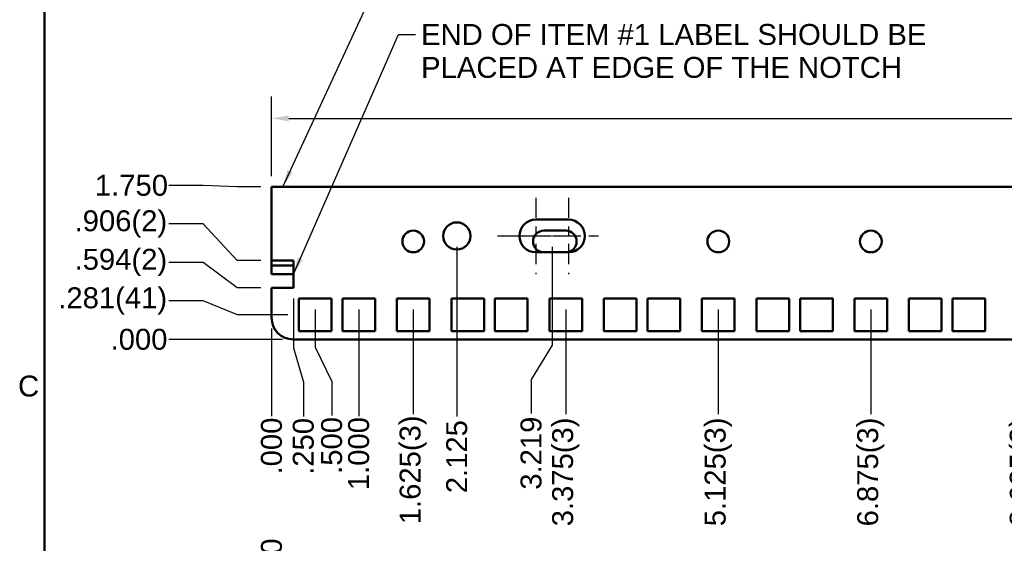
# Model space of a CAD drawing. Header units: inches. Extents: x 1 to 43, y 0.5 to 33.5.
# Tile 3 of 7: x 1.2 to 12.5, y 19.4 to 25.5. Entities that reach past the tile are written whole.
import ezdxf

# ---------------------------------------------------------------- set-up
doc = ezdxf.new("R2010")
doc.units = ezdxf.units.IN
doc.header["$LTSCALE"] = 2
doc.header["$MEASUREMENT"] = 0
doc.linetypes.add('CHAIN', pattern=[0.7087, 0.4724, -0.0591, 0.1181, -0.0591])
for name, color, linetype, lineweight in [('Border_0', 179, 'Continuous', 50), ('Border_2', 179, 'Continuous', 50), ('Center Mark(ANSI)', 179, 'Continuous', 25), ('Centerline(ANSI)', 179, 'CHAIN', 25), ('Dimensions(ANSI)', 179, 'Continuous', 25), ('Symbols(ANSI)', 179, 'Continuous', 25), ('Visible Edges(ANSI)', 179, 'Continuous', 50)]:
    doc.layers.add(name, color=color, linetype=linetype, lineweight=lineweight)
doc.styles.add('Border_1', font='arial.ttf')
doc.styles.add('Current-ANSI', font='arial.ttf')
doc.styles.add('DEFAULT-ANSI~0', font='arial.ttf')
doc.dimstyles.new('Copy of DEFAULT-ANSI', dxfattribs={"dimscale": 2, "dimtxt": 0.12, "dimasz": 0.098425, "dimexe": 0.125, "dimexo": 0.0625, "dimgap": 0.031496, "dimtad": 0, "dimtih": 1, "dimtoh": 1, "dimdec": 3, "dimrnd": 1e-08, "dimzin": 4, "dimdsep": 46, "dimtxsty": 'DEFAULT-ANSI~0', "dimcen": 0.09, "dimdle": 0.393701, "dimclrd": 250, "dimclre": 250, "dimclrt": 250, "dimadec": 0, "dimazin": 1, "dimtfac": 1, "dimtofl": 0, "dimtmove": 0, "dimatfit": 3, "dimfxl": 0, "dimtolj": 1, "dimtzin": 4, "dimlwd": 25, "dimlwe": 25, "dimarcsym": 0})
doc.dimstyles.new('Copy of DEFAULT-ANSI_Current-ANSI$7', dxfattribs={"dimscale": 2, "dimtxt": 0.120079, "dimasz": 0.098425, "dimexe": 0.125, "dimexo": 0.0625, "dimgap": 0.031496, "dimtad": 0, "dimtih": 1, "dimtoh": 1, "dimdec": 3, "dimrnd": 1e-08, "dimzin": 4, "dimdsep": 46, "dimtxsty": 'Current-ANSI', "dimcen": 0.09, "dimdle": 0.393701, "dimclrd": 179, "dimclre": 250, "dimclrt": 179, "dimadec": 0, "dimazin": 1, "dimtfac": 0.999344, "dimtofl": 0, "dimtmove": 0, "dimatfit": 3, "dimfxl": 0, "dimtolj": 1, "dimtzin": 4, "dimlwd": 25, "dimlwe": 25, "dimarcsym": 0})

# ---------------------------------------------------------------- blocks, each defined once
blk = doc.blocks.new('Borders Default Border')
at = {"layer": 'Border_0', "color": 179, "flags": 128}
blk.add_lwpolyline([(0.75, 0.5), (0.75, 16.5)], dxfattribs=at)
at = {"layer": 'Border_2', "insert": (0.5981, 10.5629), "char_height": 0.1201, "attachment_point": 7, "style": 'Border_1'}
blk.add_mtext('C', dxfattribs=at)
blk = doc.blocks.new('*D25')
at = {"layer": 'Defpoints', "color": 0, "linetype": 'Continuous'}
for p in [(4.105, 22.034), (4.105, 21.784), (4.105, 20.903)]:
    blk.add_point(p, dxfattribs=at)
at = {"layer": 'Dimensions(ANSI)', "color": 250, "linetype": 'Continuous', "lineweight": 25}
blk.add_line((4.105, 21.909), (4.105, 20.903), dxfattribs=at)
at = {"layer": 'Dimensions(ANSI)', "color": 250, "linetype": 'Continuous', "lineweight": 25, "insert": (4.105, 20.234), "char_height": 0.24, "attachment_point": 4, "rotation": 90, "style": 'DEFAULT-ANSI~0'}
blk.add_mtext('\\A1;.000', dxfattribs=at)
blk = doc.blocks.new('*D26')
at = {"layer": 'Defpoints', "color": 0, "linetype": 'Continuous'}
for p in [(4.605, 22.253), (4.105, 21.784), (4.795, 20.91)]:
    blk.add_point(p, dxfattribs=at)
at = {"layer": 'Dimensions(ANSI)', "color": 250, "linetype": 'Continuous', "lineweight": 25}
for p, q in [((4.605, 22.128), (4.605, 21.697)), ((4.605, 21.697), (4.795, 21.303)), ((4.795, 21.303), (4.795, 20.91))]:
    blk.add_line(p, q, dxfattribs=at)
at = {"layer": 'Dimensions(ANSI)', "color": 250, "linetype": 'Continuous', "lineweight": 25, "insert": (4.795, 20.241), "char_height": 0.24, "attachment_point": 4, "rotation": 90, "style": 'DEFAULT-ANSI~0'}
blk.add_mtext('\\A1;.500', dxfattribs=at)
blk = doc.blocks.new('*D27')
at = {"layer": 'Defpoints', "color": 0, "linetype": 'Continuous'}
for p in [(5.105, 22.253), (4.105, 21.784), (5.105, 20.903)]:
    blk.add_point(p, dxfattribs=at)
at = {"layer": 'Dimensions(ANSI)', "color": 250, "linetype": 'Continuous', "lineweight": 25}
blk.add_line((5.105, 22.128), (5.105, 20.903), dxfattribs=at)
at = {"layer": 'Dimensions(ANSI)', "color": 250, "linetype": 'Continuous', "lineweight": 25, "insert": (5.105, 20.054), "char_height": 0.24, "attachment_point": 4, "rotation": 90, "style": 'DEFAULT-ANSI~0'}
blk.add_mtext('\\A1;1.000', dxfattribs=at)
blk = doc.blocks.new('*D28')
at = {"layer": 'Defpoints', "color": 0, "linetype": 'Continuous'}
for p in [(27.355, 22.253), (4.105, 21.784), (27.355, 20.903)]:
    blk.add_point(p, dxfattribs=at)
at = {"layer": 'Dimensions(ANSI)', "color": 250, "linetype": 'Continuous', "lineweight": 25}
blk.add_line((27.355, 22.128), (27.355, 20.903), dxfattribs=at)
at = {"layer": 'Dimensions(ANSI)', "color": 250, "linetype": 'Continuous', "lineweight": 25, "insert": (27.355, 19.841), "char_height": 0.24, "attachment_point": 4, "rotation": 90, "style": 'DEFAULT-ANSI~0'}
blk.add_mtext('\\A1;23.250', dxfattribs=at)
blk = doc.blocks.new('*D29')
at = {"layer": 'Defpoints', "color": 0, "linetype": 'Continuous'}
for p in [(27.855, 22.253), (4.105, 21.784), (27.855, 20.903)]:
    blk.add_point(p, dxfattribs=at)
at = {"layer": 'Dimensions(ANSI)', "color": 250, "linetype": 'Continuous', "lineweight": 25}
blk.add_line((27.855, 22.128), (27.855, 20.903), dxfattribs=at)
at = {"layer": 'Dimensions(ANSI)', "color": 250, "linetype": 'Continuous', "lineweight": 25, "insert": (27.855, 19.841), "char_height": 0.24, "attachment_point": 4, "rotation": 90, "style": 'DEFAULT-ANSI~0'}
blk.add_mtext('\\A1;23.750', dxfattribs=at)
blk = doc.blocks.new('*D30')
at = {"layer": 'Defpoints', "color": 0, "linetype": 'Continuous'}
for p in [(5.73, 22.253), (4.105, 21.784), (5.73, 20.926)]:
    blk.add_point(p, dxfattribs=at)
at = {"layer": 'Dimensions(ANSI)', "color": 250, "linetype": 'Continuous', "lineweight": 25}
blk.add_line((5.73, 22.128), (5.73, 20.926), dxfattribs=at)
at = {"layer": 'Dimensions(ANSI)', "color": 250, "linetype": 'Continuous', "lineweight": 25, "insert": (5.73, 19.663), "char_height": 0.24, "attachment_point": 4, "rotation": 90, "style": 'DEFAULT-ANSI~0'}
blk.add_mtext('\\A1;1.625{(3)}', dxfattribs=at)
blk = doc.blocks.new('*D31')
at = {"layer": 'Defpoints', "color": 0, "linetype": 'Continuous'}
for p in [(26.73, 22.253), (4.105, 21.784), (26.73, 20.926)]:
    blk.add_point(p, dxfattribs=at)
at = {"layer": 'Dimensions(ANSI)', "color": 250, "linetype": 'Continuous', "lineweight": 25}
blk.add_line((26.73, 22.128), (26.73, 20.926), dxfattribs=at)
at = {"layer": 'Dimensions(ANSI)', "color": 250, "linetype": 'Continuous', "lineweight": 25, "insert": (26.73, 19.45), "char_height": 0.24, "attachment_point": 4, "rotation": 90, "style": 'DEFAULT-ANSI~0'}
blk.add_mtext('\\A1;22.625{(3)}', dxfattribs=at)
blk = doc.blocks.new('*D32')
at = {"layer": 'Defpoints', "color": 0, "linetype": 'Continuous'}
for p in [(7.48, 22.253), (4.105, 21.784), (7.48, 20.925)]:
    blk.add_point(p, dxfattribs=at)
at = {"layer": 'Dimensions(ANSI)', "color": 250, "linetype": 'Continuous', "lineweight": 25}
blk.add_line((7.48, 22.128), (7.48, 20.925), dxfattribs=at)
at = {"layer": 'Dimensions(ANSI)', "color": 250, "linetype": 'Continuous', "lineweight": 25, "insert": (7.48, 19.639), "char_height": 0.24, "attachment_point": 4, "rotation": 90, "style": 'DEFAULT-ANSI~0'}
blk.add_mtext('\\A1;3.375{(3)\\P}', dxfattribs=at)
blk = doc.blocks.new('*D33')
at = {"layer": 'Defpoints', "color": 0, "linetype": 'Continuous'}
for p in [(9.23, 22.253), (4.105, 21.784), (9.23, 20.925)]:
    blk.add_point(p, dxfattribs=at)
at = {"layer": 'Dimensions(ANSI)', "color": 250, "linetype": 'Continuous', "lineweight": 25}
blk.add_line((9.23, 22.128), (9.23, 20.925), dxfattribs=at)
at = {"layer": 'Dimensions(ANSI)', "color": 250, "linetype": 'Continuous', "lineweight": 25, "insert": (9.23, 19.639), "char_height": 0.24, "attachment_point": 4, "rotation": 90, "style": 'DEFAULT-ANSI~0'}
blk.add_mtext('\\A1;5.125{(3)\\P}', dxfattribs=at)
blk = doc.blocks.new('*D34')
at = {"layer": 'Defpoints', "color": 0, "linetype": 'Continuous'}
for p in [(10.98, 22.253), (4.105, 21.784), (10.98, 20.925)]:
    blk.add_point(p, dxfattribs=at)
at = {"layer": 'Dimensions(ANSI)', "color": 250, "linetype": 'Continuous', "lineweight": 25}
blk.add_line((10.98, 22.128), (10.98, 20.925), dxfattribs=at)
at = {"layer": 'Dimensions(ANSI)', "color": 250, "linetype": 'Continuous', "lineweight": 25, "insert": (10.98, 19.638), "char_height": 0.24, "attachment_point": 4, "rotation": 90, "style": 'DEFAULT-ANSI~0'}
blk.add_mtext('\\A1;6.875{(3)\\P}', dxfattribs=at)
blk = doc.blocks.new('*D35')
at = {"layer": 'Defpoints', "color": 0, "linetype": 'Continuous'}
for p in [(12.73, 22.253), (4.105, 21.784), (12.73, 20.925)]:
    blk.add_point(p, dxfattribs=at)
at = {"layer": 'Dimensions(ANSI)', "color": 250, "linetype": 'Continuous', "lineweight": 25}
blk.add_line((12.73, 22.128), (12.73, 20.925), dxfattribs=at)
at = {"layer": 'Dimensions(ANSI)', "color": 250, "linetype": 'Continuous', "lineweight": 25, "insert": (12.73, 19.639), "char_height": 0.24, "attachment_point": 4, "rotation": 90, "style": 'DEFAULT-ANSI~0'}
blk.add_mtext('\\A1;8.625{(3)\\P}', dxfattribs=at)
blk = doc.blocks.new('*D36')
at = {"layer": 'Defpoints', "color": 0, "linetype": 'Continuous'}
for p in [(14.48, 22.253), (4.105, 21.784), (14.48, 20.925)]:
    blk.add_point(p, dxfattribs=at)
at = {"layer": 'Dimensions(ANSI)', "color": 250, "linetype": 'Continuous', "lineweight": 25}
blk.add_line((14.48, 22.128), (14.48, 20.925), dxfattribs=at)
at = {"layer": 'Dimensions(ANSI)', "color": 250, "linetype": 'Continuous', "lineweight": 25, "insert": (14.48, 19.475), "char_height": 0.24, "attachment_point": 4, "rotation": 90, "style": 'DEFAULT-ANSI~0'}
blk.add_mtext('\\A1;10.375{(3)\\P}', dxfattribs=at)
blk = doc.blocks.new('*D37')
at = {"layer": 'Defpoints', "color": 0, "linetype": 'Continuous'}
for p in [(16.23, 22.253), (4.105, 21.784), (16.23, 20.925)]:
    blk.add_point(p, dxfattribs=at)
at = {"layer": 'Dimensions(ANSI)', "color": 250, "linetype": 'Continuous', "lineweight": 25}
blk.add_line((16.23, 22.128), (16.23, 20.925), dxfattribs=at)
at = {"layer": 'Dimensions(ANSI)', "color": 250, "linetype": 'Continuous', "lineweight": 25, "insert": (16.23, 19.475), "char_height": 0.24, "attachment_point": 4, "rotation": 90, "style": 'DEFAULT-ANSI~0'}
blk.add_mtext('\\A1;12.125{(3)}', dxfattribs=at)
blk = doc.blocks.new('*D38')
at = {"layer": 'Defpoints', "color": 0, "linetype": 'Continuous'}
for p in [(17.98, 22.253), (4.105, 21.784), (17.98, 20.925)]:
    blk.add_point(p, dxfattribs=at)
at = {"layer": 'Dimensions(ANSI)', "color": 250, "linetype": 'Continuous', "lineweight": 25}
blk.add_line((17.98, 22.128), (17.98, 20.925), dxfattribs=at)
at = {"layer": 'Dimensions(ANSI)', "color": 250, "linetype": 'Continuous', "lineweight": 25, "insert": (17.98, 19.475), "char_height": 0.24, "attachment_point": 4, "rotation": 90, "style": 'DEFAULT-ANSI~0'}
blk.add_mtext('\\A1;13.875{(3)\\P}', dxfattribs=at)
blk = doc.blocks.new('*D39')
at = {"layer": 'Defpoints', "color": 0, "linetype": 'Continuous'}
for p in [(19.73, 22.253), (4.105, 21.784), (19.73, 20.925)]:
    blk.add_point(p, dxfattribs=at)
at = {"layer": 'Dimensions(ANSI)', "color": 250, "linetype": 'Continuous', "lineweight": 25}
blk.add_line((19.73, 22.128), (19.73, 20.925), dxfattribs=at)
at = {"layer": 'Dimensions(ANSI)', "color": 250, "linetype": 'Continuous', "lineweight": 25, "insert": (19.73, 19.475), "char_height": 0.24, "attachment_point": 4, "rotation": 90, "style": 'DEFAULT-ANSI~0'}
blk.add_mtext('\\A1;15.625{(3)\\P}', dxfattribs=at)
blk = doc.blocks.new('*D40')
at = {"layer": 'Defpoints', "color": 0, "linetype": 'Continuous'}
for p in [(21.48, 22.253), (4.105, 21.784), (21.48, 20.925)]:
    blk.add_point(p, dxfattribs=at)
at = {"layer": 'Dimensions(ANSI)', "color": 250, "linetype": 'Continuous', "lineweight": 25}
blk.add_line((21.48, 22.128), (21.48, 20.925), dxfattribs=at)
at = {"layer": 'Dimensions(ANSI)', "color": 250, "linetype": 'Continuous', "lineweight": 25, "insert": (21.48, 19.475), "char_height": 0.24, "attachment_point": 4, "rotation": 90, "style": 'DEFAULT-ANSI~0'}
blk.add_mtext('\\A1;17.375{(3)\\P}', dxfattribs=at)
blk = doc.blocks.new('*D41')
at = {"layer": 'Defpoints', "color": 0, "linetype": 'Continuous'}
for p in [(23.23, 22.253), (4.105, 21.784), (23.23, 20.925)]:
    blk.add_point(p, dxfattribs=at)
at = {"layer": 'Dimensions(ANSI)', "color": 250, "linetype": 'Continuous', "lineweight": 25}
blk.add_line((23.23, 22.128), (23.23, 20.925), dxfattribs=at)
at = {"layer": 'Dimensions(ANSI)', "color": 250, "linetype": 'Continuous', "lineweight": 25, "insert": (23.23, 19.475), "char_height": 0.24, "attachment_point": 4, "rotation": 90, "style": 'DEFAULT-ANSI~0'}
blk.add_mtext('\\A1;19.125{(3)\\P}', dxfattribs=at)
blk = doc.blocks.new('*D42')
at = {"layer": 'Defpoints', "color": 0, "linetype": 'Continuous'}
for p in [(24.98, 22.253), (4.105, 21.784), (24.98, 20.925)]:
    blk.add_point(p, dxfattribs=at)
at = {"layer": 'Dimensions(ANSI)', "color": 250, "linetype": 'Continuous', "lineweight": 25}
blk.add_line((24.98, 22.128), (24.98, 20.925), dxfattribs=at)
at = {"layer": 'Dimensions(ANSI)', "color": 250, "linetype": 'Continuous', "lineweight": 25, "insert": (24.98, 19.449), "char_height": 0.24, "attachment_point": 4, "rotation": 90, "style": 'DEFAULT-ANSI~0'}
blk.add_mtext('\\A1;20.875{(3)\\P}', dxfattribs=at)
blk = doc.blocks.new('*D45')
at = {"layer": 'Defpoints', "color": 0, "linetype": 'Continuous'}
for p in [(28.355, 24.322), (4.105, 23.534), (28.355, 23.534)]:
    blk.add_point(p, dxfattribs=at)
at = {"layer": 'Dimensions(ANSI)', "color": 250, "linetype": 'Continuous', "lineweight": 25}
for p, q in [((4.105, 23.659), (4.105, 24.572)), ((28.355, 23.659), (28.355, 24.572)), ((4.302, 24.322), (15.691, 24.322)), ((28.158, 24.322), (16.817, 24.322))]:
    blk.add_line(p, q, dxfattribs=at)
at = {"layer": 'Dimensions(ANSI)', "color": 250, "linetype": 'Continuous'}
for points in [[(4.302, 24.354), (4.302, 24.289), (4.105, 24.322)], [(28.158, 24.354), (28.158, 24.289), (28.355, 24.322)]]:
    blk.add_solid(points, dxfattribs=at)
at = {"layer": 'Dimensions(ANSI)', "color": 250, "linetype": 'Continuous', "lineweight": 25, "insert": (15.754, 24.444), "char_height": 0.24, "attachment_point": 1, "style": 'DEFAULT-ANSI~0'}
blk.add_mtext('\\A1;24.250', dxfattribs=at)
blk = doc.blocks.new('*D46')
at = {"layer": 'Defpoints', "color": 0, "linetype": 'Continuous'}
for p in [(4.105, 18.784), (4.105, 17.967), (4.105, 17.967)]:
    blk.add_point(p, dxfattribs=at)
at = {"layer": 'Dimensions(ANSI)', "color": 250, "linetype": 'Continuous', "lineweight": 25}
blk.add_line((4.105, 18.092), (4.105, 18.784), dxfattribs=at)
at = {"layer": 'Dimensions(ANSI)', "color": 250, "linetype": 'Continuous', "lineweight": 25, "insert": (4.105, 18.847), "char_height": 0.24, "attachment_point": 4, "rotation": 90, "style": 'DEFAULT-ANSI~0'}
blk.add_mtext('\\A1;.000', dxfattribs=at)
blk = doc.blocks.new('*D56')
at = {"layer": 'Defpoints', "color": 0, "linetype": 'Continuous'}
for p in [(15.98, 18.433), (4.105, 17.967), (15.98, 17.342)]:
    blk.add_point(p, dxfattribs=at)
at = {"layer": 'Dimensions(ANSI)', "color": 250, "linetype": 'Continuous', "lineweight": 25}
blk.add_line((15.98, 17.467), (15.98, 18.433), dxfattribs=at)
at = {"layer": 'Dimensions(ANSI)', "color": 250, "linetype": 'Continuous', "lineweight": 25, "insert": (15.98, 18.496), "char_height": 0.24, "attachment_point": 4, "rotation": 90, "style": 'DEFAULT-ANSI~0'}
blk.add_mtext('\\A1;11.875', dxfattribs=at)
blk = doc.blocks.new('*D57')
at = {"layer": 'Defpoints', "color": 0, "linetype": 'Continuous'}
for p in [(16.48, 18.433), (4.105, 17.967), (16.48, 17.342)]:
    blk.add_point(p, dxfattribs=at)
at = {"layer": 'Dimensions(ANSI)', "color": 250, "linetype": 'Continuous', "lineweight": 25}
blk.add_line((16.48, 17.467), (16.48, 18.433), dxfattribs=at)
at = {"layer": 'Dimensions(ANSI)', "color": 250, "linetype": 'Continuous', "lineweight": 25, "insert": (16.48, 18.496), "char_height": 0.24, "attachment_point": 4, "rotation": 90, "style": 'DEFAULT-ANSI~0'}
blk.add_mtext('\\A1;12.375', dxfattribs=at)
blk = doc.blocks.new('*D58')
at = {"layer": 'Defpoints', "color": 0, "linetype": 'Continuous'}
for p in [(23.98, 18.433), (4.105, 17.967), (23.98, 17.342)]:
    blk.add_point(p, dxfattribs=at)
at = {"layer": 'Dimensions(ANSI)', "color": 250, "linetype": 'Continuous', "lineweight": 25}
blk.add_line((23.98, 17.467), (23.98, 18.433), dxfattribs=at)
at = {"layer": 'Dimensions(ANSI)', "color": 250, "linetype": 'Continuous', "lineweight": 25, "insert": (23.98, 18.496), "char_height": 0.24, "attachment_point": 4, "rotation": 90, "style": 'DEFAULT-ANSI~0'}
blk.add_mtext('\\A1;19.875', dxfattribs=at)
blk = doc.blocks.new('*D59')
at = {"layer": 'Defpoints', "color": 0, "linetype": 'Continuous'}
for p in [(24.48, 18.433), (4.105, 17.967), (24.48, 17.342)]:
    blk.add_point(p, dxfattribs=at)
at = {"layer": 'Dimensions(ANSI)', "color": 250, "linetype": 'Continuous', "lineweight": 25}
blk.add_line((24.48, 17.467), (24.48, 18.433), dxfattribs=at)
at = {"layer": 'Dimensions(ANSI)', "color": 250, "linetype": 'Continuous', "lineweight": 25, "insert": (24.48, 18.496), "char_height": 0.24, "attachment_point": 4, "rotation": 90, "style": 'DEFAULT-ANSI~0'}
blk.add_mtext('\\A1;20.375', dxfattribs=at)
blk = doc.blocks.new('*D76')
at = {"layer": 'Defpoints', "color": 0, "linetype": 'Continuous'}
for p in [(6.23, 22.972), (4.105, 21.784), (6.23, 20.898)]:
    blk.add_point(p, dxfattribs=at)
at = {"layer": 'Dimensions(ANSI)', "color": 250, "linetype": 'Continuous', "lineweight": 25}
blk.add_line((6.23, 22.847), (6.23, 20.898), dxfattribs=at)
at = {"layer": 'Dimensions(ANSI)', "color": 250, "linetype": 'Continuous', "lineweight": 25, "insert": (6.23, 20.019), "char_height": 0.24, "attachment_point": 4, "rotation": 90, "style": 'DEFAULT-ANSI~0'}
blk.add_mtext('\\A1;2.125', dxfattribs=at)
blk = doc.blocks.new('*D80')
at = {"layer": 'Defpoints', "color": 0, "linetype": 'Continuous'}
for p in [(7.324, 22.972), (4.105, 21.784), (7.083, 20.932)]:
    blk.add_point(p, dxfattribs=at)
at = {"layer": 'Dimensions(ANSI)', "color": 250, "linetype": 'Continuous', "lineweight": 25}
for p, q in [((7.324, 22.847), (7.324, 21.72)), ((7.324, 21.72), (7.083, 21.326)), ((7.083, 21.326), (7.083, 20.932))]:
    blk.add_line(p, q, dxfattribs=at)
at = {"layer": 'Dimensions(ANSI)', "color": 250, "linetype": 'Continuous', "lineweight": 25, "insert": (7.083, 20.059), "char_height": 0.24, "attachment_point": 4, "rotation": 90, "style": 'DEFAULT-ANSI~0'}
blk.add_mtext('\\A1;3.219', dxfattribs=at)
blk = doc.blocks.new('*D81')
at = {"layer": 'Defpoints', "color": 0, "linetype": 'Continuous'}
for p in [(25.136, 22.972), (4.105, 21.784), (25.403, 20.716)]:
    blk.add_point(p, dxfattribs=at)
at = {"layer": 'Dimensions(ANSI)', "color": 250, "linetype": 'Continuous', "lineweight": 25}
for p, q in [((25.136, 22.847), (25.136, 21.504)), ((25.136, 21.504), (25.403, 21.11)), ((25.403, 21.11), (25.403, 20.716))]:
    blk.add_line(p, q, dxfattribs=at)
at = {"layer": 'Dimensions(ANSI)', "color": 250, "linetype": 'Continuous', "lineweight": 25, "insert": (25.403, 19.699), "char_height": 0.24, "attachment_point": 4, "rotation": 90, "style": 'DEFAULT-ANSI~0'}
blk.add_mtext('\\A1;21.031', dxfattribs=at)
blk = doc.blocks.new('*D82')
at = {"layer": 'Defpoints', "color": 0, "linetype": 'Continuous'}
for p in [(2.927, 21.784), (4.355, 21.784), (4.355, 21.784)]:
    blk.add_point(p, dxfattribs=at)
at = {"layer": 'Dimensions(ANSI)', "color": 250, "linetype": 'Continuous', "lineweight": 25}
blk.add_line((4.23, 21.784), (2.927, 21.784), dxfattribs=at)
at = {"layer": 'Dimensions(ANSI)', "color": 250, "linetype": 'Continuous', "lineweight": 25, "insert": (2.258, 21.784), "char_height": 0.24, "attachment_point": 4, "style": 'DEFAULT-ANSI~0'}
blk.add_mtext('\\A1;.000', dxfattribs=at)
blk = doc.blocks.new('*D83')
at = {"layer": 'Defpoints', "color": 0, "linetype": 'Continuous'}
for p in [(2.927, 22.226), (4.418, 22.065), (4.355, 21.784)]:
    blk.add_point(p, dxfattribs=at)
at = {"layer": 'Dimensions(ANSI)', "color": 250, "linetype": 'Continuous', "lineweight": 25}
for p, q in [((3.321, 22.226), (2.927, 22.226)), ((3.715, 22.065), (3.321, 22.226)), ((4.293, 22.065), (3.715, 22.065))]:
    blk.add_line(p, q, dxfattribs=at)
at = {"layer": 'Dimensions(ANSI)', "color": 250, "linetype": 'Continuous', "lineweight": 25, "insert": (1.658, 22.226), "char_height": 0.24, "attachment_point": 4, "style": 'DEFAULT-ANSI~0'}
blk.add_mtext('\\A1;.281{(41)}', dxfattribs=at)
blk = doc.blocks.new('*D84')
at = {"layer": 'Defpoints', "color": 0, "linetype": 'Continuous'}
for p in [(2.927, 22.668), (4.105, 22.378), (4.355, 21.784)]:
    blk.add_point(p, dxfattribs=at)
at = {"layer": 'Dimensions(ANSI)', "color": 250, "linetype": 'Continuous', "lineweight": 25}
for p, q in [((3.321, 22.668), (2.927, 22.668)), ((3.711, 22.378), (3.321, 22.668)), ((3.98, 22.378), (3.711, 22.378))]:
    blk.add_line(p, q, dxfattribs=at)
at = {"layer": 'Dimensions(ANSI)', "color": 250, "linetype": 'Continuous', "lineweight": 25, "insert": (1.845, 22.668), "char_height": 0.24, "attachment_point": 4, "style": 'DEFAULT-ANSI~0'}
blk.add_mtext('\\A1;.594{(2)}', dxfattribs=at)
blk = doc.blocks.new('*D85')
at = {"layer": 'Defpoints', "color": 0, "linetype": 'Continuous'}
for p in [(2.927, 23.11), (4.105, 22.69), (4.355, 21.784)]:
    blk.add_point(p, dxfattribs=at)
at = {"layer": 'Dimensions(ANSI)', "color": 250, "linetype": 'Continuous', "lineweight": 25}
for p, q in [((3.321, 23.11), (2.927, 23.11)), ((3.711, 22.69), (3.321, 23.11)), ((3.98, 22.69), (3.711, 22.69))]:
    blk.add_line(p, q, dxfattribs=at)
at = {"layer": 'Dimensions(ANSI)', "color": 250, "linetype": 'Continuous', "lineweight": 25, "insert": (1.845, 23.11), "char_height": 0.24, "attachment_point": 4, "style": 'DEFAULT-ANSI~0'}
blk.add_mtext('\\A1;.906{(2)}', dxfattribs=at)
blk = doc.blocks.new('*D86')
at = {"layer": 'Defpoints', "color": 0, "linetype": 'Continuous'}
for p in [(2.927, 23.552), (4.105, 23.534), (4.355, 21.784)]:
    blk.add_point(p, dxfattribs=at)
at = {"layer": 'Dimensions(ANSI)', "color": 250, "linetype": 'Continuous', "lineweight": 25}
for p, q in [((3.321, 23.552), (2.927, 23.552)), ((3.711, 23.534), (3.321, 23.552)), ((3.98, 23.534), (3.711, 23.534))]:
    blk.add_line(p, q, dxfattribs=at)
at = {"layer": 'Dimensions(ANSI)', "color": 250, "linetype": 'Continuous', "lineweight": 25, "insert": (2.078, 23.552), "char_height": 0.24, "attachment_point": 4, "style": 'DEFAULT-ANSI~0'}
blk.add_mtext('\\A1;1.750', dxfattribs=at)
blk = doc.blocks.new('*D87')
at = {"layer": 'Defpoints', "color": 0, "linetype": 'Continuous'}
for p in [(4.355, 22.378), (4.105, 21.784), (4.47, 20.899)]:
    blk.add_point(p, dxfattribs=at)
at = {"layer": 'Dimensions(ANSI)', "color": 250, "linetype": 'Continuous', "lineweight": 25}
for p, q in [((4.355, 22.253), (4.355, 21.687)), ((4.355, 21.687), (4.47, 21.293)), ((4.47, 21.293), (4.47, 20.899))]:
    blk.add_line(p, q, dxfattribs=at)
at = {"layer": 'Dimensions(ANSI)', "color": 250, "linetype": 'Continuous', "lineweight": 25, "insert": (4.47, 20.23), "char_height": 0.24, "attachment_point": 4, "rotation": 90, "style": 'DEFAULT-ANSI~0'}
blk.add_mtext('\\A1;.250', dxfattribs=at)
blk = doc.blocks.new('*D90')
at = {"layer": 'Defpoints', "color": 0, "linetype": 'Continuous'}
for p in [(28.105, 22.378), (4.105, 21.784), (28.228, 20.911)]:
    blk.add_point(p, dxfattribs=at)
at = {"layer": 'Dimensions(ANSI)', "color": 250, "linetype": 'Continuous', "lineweight": 25}
for p, q in [((28.105, 22.253), (28.105, 21.698)), ((28.105, 21.698), (28.228, 21.304)), ((28.228, 21.304), (28.228, 20.911))]:
    blk.add_line(p, q, dxfattribs=at)
at = {"layer": 'Dimensions(ANSI)', "color": 250, "linetype": 'Continuous', "lineweight": 25, "insert": (28.228, 19.848), "char_height": 0.24, "attachment_point": 4, "rotation": 90, "style": 'DEFAULT-ANSI~0'}
blk.add_mtext('\\A1;24.000', dxfattribs=at)

msp = doc.modelspace()

# ---------------------------------------------------------------- linework, layer by layer
at = {"layer": 'Center Mark(ANSI)', "linetype": 'CHAIN', "ltscale": 0.243161}
for p, q in [((7.1364, 23.4095), (7.1364, 22.5338)), ((7.5114, 23.4095), (7.5114, 22.5338))]:
    msp.add_line(p, q, dxfattribs=at)
at = {"layer": 'Centerline(ANSI)', "linetype": 'CHAIN', "ltscale": 0.347322}
msp.add_line((6.6986, 22.9717), (7.9493, 22.9717), dxfattribs=at)
at = {"layer": 'Centerline(ANSI)', "linetype": 'CHAIN', "ltscale": 0.242942}
msp.add_line((6.8864, 22.9717), (7.7614, 22.9717), dxfattribs=at)
at = {"layer": 'Visible Edges(ANSI)'}
for p, q in [((4.1052, 23.4042), (4.1052, 23.5342)), ((4.1052, 23.5342), (28.3552, 23.5342)), ((4.1052, 23.4042), (4.1052, 22.6902)), ((7.1364, 23.1592), (7.5114, 23.1592)), ((7.2302, 23.0342), (7.4802, 23.0342)), ((7.5114, 22.7842), (7.1364, 22.7842)), ((4.1052, 22.6902), (4.3552, 22.6902)), ((4.1052, 22.6642), (4.1052, 22.6902)), ((4.1052, 22.6642), (4.1052, 22.6342)), ((4.1052, 22.6342), (4.1052, 22.5342)), ((4.1052, 22.6342), (4.3552, 22.6342)), ((4.3552, 22.6902), (4.3552, 22.3777)), ((4.3552, 22.5342), (4.1052, 22.5342)), ((4.3552, 22.3777), (4.1052, 22.3777)), ((4.1052, 22.3777), (4.1052, 22.0342)), ((4.4177, 22.2527), (4.7927, 22.2527)), ((4.4177, 21.8777), (4.4177, 22.2527)), ((4.7927, 22.2527), (4.7927, 21.8777)), ((4.9177, 22.2527), (5.2927, 22.2527)), ((4.9177, 21.8777), (4.9177, 22.2527)), ((5.2927, 22.2527), (5.2927, 21.8777)), ((5.5427, 22.2527), (5.9177, 22.2527)), ((5.5427, 21.8777), (5.5427, 22.2527)), ((5.9177, 22.2527), (5.9177, 21.8777)), ((6.1677, 22.2527), (6.5427, 22.2527)), ((6.1677, 21.8777), (6.1677, 22.2527)), ((6.5427, 22.2527), (6.5427, 21.8777)), ((6.6677, 22.2527), (7.0427, 22.2527)), ((6.6677, 21.8777), (6.6677, 22.2527)), ((7.0427, 22.2527), (7.0427, 21.8777)), ((7.2927, 22.2527), (7.6677, 22.2527)), ((7.2927, 21.8777), (7.2927, 22.2527)), ((7.6677, 22.2527), (7.6677, 21.8777)), ((7.9177, 22.2527), (8.2927, 22.2527)), ((7.9177, 21.8777), (7.9177, 22.2527)), ((8.2927, 22.2527), (8.2927, 21.8777)), ((8.4177, 22.2527), (8.7927, 22.2527)), ((8.4177, 21.8777), (8.4177, 22.2527)), ((8.7927, 22.2527), (8.7927, 21.8777)), ((9.0427, 22.2527), (9.4177, 22.2527)), ((9.0427, 21.8777), (9.0427, 22.2527)), ((9.4177, 22.2527), (9.4177, 21.8777)), ((9.6677, 22.2527), (10.0427, 22.2527)), ((9.6677, 21.8777), (9.6677, 22.2527)), ((10.0427, 22.2527), (10.0427, 21.8777)), ((10.1677, 22.2527), (10.5427, 22.2527)), ((10.1677, 21.8777), (10.1677, 22.2527)), ((10.5427, 22.2527), (10.5427, 21.8777)), ((10.7927, 22.2527), (11.1677, 22.2527)), ((10.7927, 21.8777), (10.7927, 22.2527)), ((11.1677, 22.2527), (11.1677, 21.8777)), ((11.4177, 22.2527), (11.7927, 22.2527)), ((11.4177, 21.8777), (11.4177, 22.2527)), ((11.7927, 22.2527), (11.7927, 21.8777)), ((11.9177, 22.2527), (12.2927, 22.2527)), ((11.9177, 21.8777), (11.9177, 22.2527)), ((12.2927, 22.2527), (12.2927, 21.8777)), ((4.7927, 21.8777), (4.4177, 21.8777)), ((5.2927, 21.8777), (4.9177, 21.8777)), ((5.9177, 21.8777), (5.5427, 21.8777)), ((6.5427, 21.8777), (6.1677, 21.8777)), ((7.0427, 21.8777), (6.6677, 21.8777)), ((7.6677, 21.8777), (7.2927, 21.8777)), ((8.2927, 21.8777), (7.9177, 21.8777)), ((8.7927, 21.8777), (8.4177, 21.8777)), ((9.4177, 21.8777), (9.0427, 21.8777)), ((10.0427, 21.8777), (9.6677, 21.8777)), ((10.5427, 21.8777), (10.1677, 21.8777)), ((11.1677, 21.8777), (10.7927, 21.8777)), ((11.7927, 21.8777), (11.4177, 21.8777)), ((12.2927, 21.8777), (11.9177, 21.8777)), ((4.3552, 21.7842), (28.1052, 21.7842))]:
    msp.add_line(p, q, dxfattribs=at)
for centre, radius in [((6.2302, 22.9717), 0.1562), ((5.7302, 22.9092), 0.125), ((9.2302, 22.9092), 0.125), ((10.9802, 22.9092), 0.125)]:
    msp.add_circle(centre, radius, dxfattribs=at)
for centre, radius, start, end in [((7.1364, 22.9717), 0.1875, 90, 270), ((7.5114, 22.9717), 0.1875, 270, 90), ((7.2302, 22.9092), 0.125, 90, 270), ((7.4802, 22.9092), 0.125, 270, 90), ((4.3552, 22.0342), 0.25, 180, 270)]:
    msp.add_arc(centre, radius, start, end, dxfattribs=at)

# ---------------------------------------------------------------- block references
at = {"xscale": 2, "yscale": 2, "zscale": 2}
msp.add_blockref('Borders Default Border', (0, 0), dxfattribs=at)

# ---------------------------------------------------------------- texts
at = {"layer": 'Symbols(ANSI)', "color": 179, "insert": (5.8202, 25.4052), "char_height": 0.240157, "width": 5.892279, "attachment_point": 1, "line_spacing_factor": 0.944221, "style": 'Current-ANSI'}
msp.add_mtext('{END OF ITEM #1 LABEL SHOULD BE \\PPLACED AT EDGE OF THE NOTCH}', dxfattribs=at)

# ---------------------------------------------------------------- dimensions: what is measured, and where the dimension line sits
at = {"layer": 'Dimensions(ANSI)', "color": 250, "linetype": 'Continuous', "lineweight": 25}
dim = msp.add_linear_dim(base=(28.3552, 24.3216), p1=(4.1052, 23.5342), p2=(28.3552, 23.5342), angle=180, dimstyle='Copy of DEFAULT-ANSI', override={"dimtih": 0, "dimtoh": 0, "dimdec": 3, "dimtp": 0, "dimtm": 0, "dimtdec": 2, "dimatfit": 1}, dxfattribs=at)
dim.commit()
dim.dimension.update_dxf_attribs({"geometry": '*D45', "text_midpoint": (16.2539, 24.3216), "dimtype": 160})
for feature_location, offset, dtype, origin, picture, middle in [((4.1052, 23.5342), (-1.1777, 0.0178), 0, (4.3552, 21.7842), '*D86', (2.4712, 23.552)), ((6.2302, 22.9717), (0, -2.074), 1, (4.1052, 21.7842), '*D76', (6.2302, 20.4268)), ((7.3239, 22.9717), (-0.241, -2.0395), 1, (4.1052, 21.7842), '*D80', (7.0829, 20.464)), ((25.1364, 22.9717), (0.2666, -2.2554), 1, (4.1052, 21.7842), '*D81', (25.403, 20.1762)), ((4.3552, 22.3777), (0.1152, -1.4783), 1, (4.1052, 21.7842), '*D87', (4.4703, 20.5333)), ((28.1052, 22.3777), (0.1225, -1.4669), 1, (4.1052, 21.7842), '*D90', (28.2277, 20.3479)), ((4.6052, 22.2527), (0.1898, -1.343), 1, (4.1052, 21.7842), '*D26', (4.795, 20.5437)), ((5.1052, 22.2527), (0, -1.3494), 1, (4.1052, 21.7842), '*D27', (5.1052, 20.447)), ((27.3552, 22.2527), (0, -1.3494), 1, (4.1052, 21.7842), '*D28', (27.3552, 20.3404)), ((27.8552, 22.2527), (0, -1.3494), 1, (4.1052, 21.7842), '*D29', (27.8552, 20.3404)), ((4.1051983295, 22.0341549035), (0, -1.1309048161), 1, (4.1051983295, 21.7841549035), '*D25', (4.1051983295, 20.5372292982)), ((4.3551983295, 21.7841549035), (-1.4277471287, 0), 0, (4.3551983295, 21.7841549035), '*D82', (2.5614304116, 21.7841549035)), ((4.1051983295, 17.9669210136), (0, 0.817172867), 1, (4.1051983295, 17.9669210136), '*D46', (4.1051983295, 19.1501146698)), ((15.9802, 17.3419), (0, 1.0912), 1, (4.1052, 17.9669), '*D56', (15.9802, 18.9839)), ((16.4802, 17.3419), (0, 1.0912), 1, (4.1052, 17.9669), '*D57', (16.4802, 18.9839)), ((23.9802, 17.3419), (0, 1.0912), 1, (4.1052, 17.9669), '*D58', (23.9802, 18.9839)), ((24.4802, 17.3419), (0, 1.0912), 1, (4.1052, 17.9669), '*D59', (24.4802, 18.9972))]:
    dim = msp.add_ordinate_dim(feature_location=feature_location, offset=offset, dtype=dtype, origin=origin, dimstyle='Copy of DEFAULT-ANSI', override={"dimtad": 0, "dimdec": 3, "dimtp": 0, "dimtm": 0, "dimtdec": 2}, dxfattribs=at)
    dim.commit()
    dim.dimension.update_dxf_attribs({"geometry": picture, "text_midpoint": middle})
for feature_location, offset, dtype, origin, text, picture, middle in [((4.1052, 22.6902), (-1.1777, 0.4199), 0, (4.3552, 21.7842), '<>{(2)}', '*D85', (2.3546, 23.11)), ((4.1051983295, 22.3776549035), (-1.1777471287, 0.2904003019), 0, (4.3551983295, 21.7841549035), '<>{(2)}', '*D84', (2.3545818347, 22.6680552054)), ((4.4177, 22.0652), (-1.4902, 0.161), 0, (4.3552, 21.7842), '<>{(41)}', '*D83', (2.2613, 22.2261)), ((5.7302, 22.2527), (0, -1.3267), 1, (4.1052, 21.7842), '<>{(3)}', '*D30', (5.7302, 20.2629)), ((26.7302, 22.2527), (0, -1.3267), 1, (4.1052, 21.7842), '<>{(3)}', '*D31', (26.7302, 20.1563)), ((7.4802, 22.2527), (0, -1.3278), 1, (4.1052, 21.7842), '<>{(3)\\P}', '*D32', (7.4802, 20.2505)), ((9.2302, 22.2527), (0, -1.3278), 1, (4.1052, 21.7842), '<>{(3)\\P}', '*D33', (9.2302, 20.2504)), ((10.9802, 22.2527), (0, -1.3278), 1, (4.1052, 21.7842), '<>{(3)\\P}', '*D34', (10.9802, 20.2498)), ((12.7302, 22.2527), (0, -1.3278), 1, (4.1052, 21.7842), '<>{(3)\\P}', '*D35', (12.7302, 20.2503)), ((14.4802, 22.2527), (0, -1.3278), 1, (4.1052, 21.7842), '<>{(3)\\P}', '*D36', (14.4802, 20.1685)), ((16.2302, 22.2527), (0, -1.3278), 1, (4.1052, 21.7842), '<>{(3)}', '*D37', (16.2302, 20.1685)), ((17.9802, 22.2527), (0, -1.3278), 1, (4.1052, 21.7842), '<>{(3)\\P}', '*D38', (17.9802, 20.1685)), ((19.7302, 22.2527), (0, -1.3278), 1, (4.1052, 21.7842), '<>{(3)\\P}', '*D39', (19.7302, 20.1685)), ((21.4802, 22.2527), (0, -1.3278), 1, (4.1052, 21.7842), '<>{(3)\\P}', '*D40', (21.4802, 20.1685)), ((23.2302, 22.2527), (0, -1.3278), 1, (4.1052, 21.7842), '<>{(3)\\P}', '*D41', (23.2302, 20.1685)), ((24.9802, 22.2527), (0, -1.3278), 1, (4.1052, 21.7842), '<>{(3)\\P}', '*D42', (24.9802, 20.1552))]:
    dim = msp.add_ordinate_dim(feature_location=feature_location, offset=offset, dtype=dtype, origin=origin, text=text, dimstyle='Copy of DEFAULT-ANSI', override={"dimtad": 0, "dimdec": 3, "dimtp": 0, "dimtm": 0, "dimtdec": 2}, dxfattribs=at)
    dim.commit()
    dim.dimension.update_dxf_attribs({"geometry": picture, "text_midpoint": middle})

# ---------------------------------------------------------------- leaders
at = {"layer": 'Symbols(ANSI)', "color": 179, "linetype": 'Continuous', "lineweight": 25, "annotation_type": 0, "has_hookline": 1, "hookline_direction": 0}
for points, text_width in [([(4.233, 23.5342), (5.4691, 26.2023), (5.6659, 26.2023)], 2.2415), ([(4.3552, 22.5339), (5.5604, 25.2851), (5.7572, 25.2851)], 5.7538)]:
    msp.add_leader(points, dimstyle='Copy of DEFAULT-ANSI_Current-ANSI$7', override={"dimtad": 0}, dxfattribs=dict(at, text_width=text_width))

doc.saveas('drawing.dxf')
